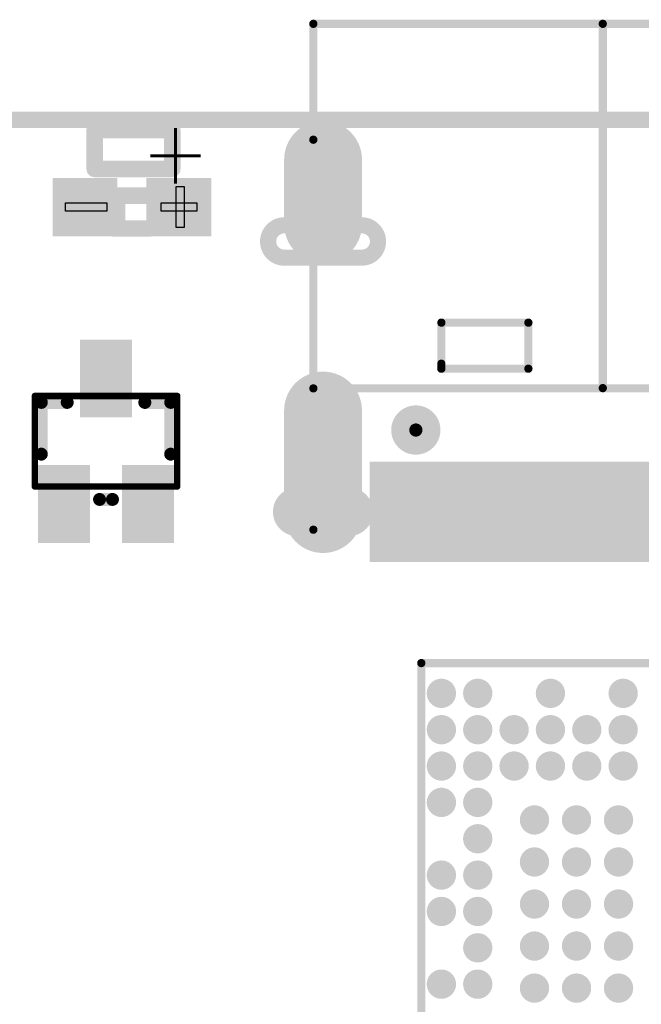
# Model space of a CAD drawing. Header units: millimetres. Extents: x 101.3 to 167.1, y 74.7 to 106.4.
# Tile 3 of 6: x 118.9 to 128.5, y 91.2 to 106.4. Entities that reach past the tile are written whole.
import ezdxf

# ---------------------------------------------------------------- set-up
doc = ezdxf.new("R2010")
doc.units = ezdxf.units.MM
for name, color, linetype in [('BottomLayer', 5, 'Continuous'), ('BottomSolder', 6, 'Continuous'), ('KeepOutLayer', 6, 'Continuous'), ('Mechanical13', 56, 'Continuous'), ('Mechanical15', 56, 'Continuous'), ('PadHoleLayer', 156, 'Continuous'), ('TopLayer', 1, 'Continuous'), ('TopOverlay', 2, 'Continuous'), ('TopPaste', 8, 'Continuous'), ('TopSolder', 216, 'Continuous')]:
    doc.layers.add(name, color=color, linetype=linetype)
doc.styles.get("Standard").update_dxf_attribs({"font": 'txt', "bigfont": 'AllInOneBig.shx'})

# ---------------------------------------------------------------- blocks, each defined once
blk = doc.blocks.new('USB_TYPE_C_16PIN_A_5')
at = {"layer": 'BottomLayer', "const_width": 1}
for points in [[(-4.325, 2.507), (-4.325, 0.907)], [(4.325, 2.507), (4.325, 0.907)], [(-4.325, -1.972), (-4.325, -2.972)], [(4.325, -1.972), (4.325, -2.972)]]:
    blk.add_lwpolyline(points, dxfattribs=at)
at = {"layer": 'BottomLayer', "const_width": 0.5}
for points in [[(-4.575, 2.507, 1), (-4.075, 2.507, 1)], [(4.075, 2.507, 1), (4.575, 2.507, 1)], [(-4.575, 0.907, 1), (-4.075, 0.907, 1)], [(4.075, 0.907, 1), (4.575, 0.907, 1)], [(-4.575, -1.972, 1), (-4.075, -1.972, 1)], [(4.075, -1.972, 1), (4.575, -1.972, 1)], [(-4.575, -2.972, 1), (-4.075, -2.972, 1)], [(4.075, -2.972, 1), (4.575, -2.972, 1)]]:
    blk.add_lwpolyline(points, format="xyb", close=True, dxfattribs=at)
at = {"layer": 'BottomSolder', "const_width": 1.203}
for points in [[(-4.325, 2.507), (-4.325, 0.907)], [(4.325, 2.507), (4.325, 0.907)], [(-4.325, -1.972), (-4.325, -2.972)], [(4.325, -1.972), (4.325, -2.972)]]:
    blk.add_lwpolyline(points, dxfattribs=at)
at = {"layer": 'BottomSolder'}
for points, const_width in [([(-4.626, 2.507, 1), (-4.024, 2.507, 1)], 0.602), ([(4.024, 2.507, 1), (4.626, 2.507, 1)], 0.602), ([(-4.626, 0.907, 1), (-4.024, 0.907, 1)], 0.602), ([(4.024, 0.907, 1), (4.626, 0.907, 1)], 0.602), ([(-2.941, 1.208, 1), (-2.839, 1.208, 1)], 0.102), ([(2.839, 1.208, 1), (2.941, 1.208, 1)], 0.102), ([(-4.626, -1.972, 1), (-4.024, -1.972, 1)], 0.602), ([(4.024, -1.972, 1), (4.626, -1.972, 1)], 0.602), ([(-4.626, -2.972, 1), (-4.024, -2.972, 1)], 0.602), ([(4.024, -2.972, 1), (4.626, -2.972, 1)], 0.602)]:
    blk.add_lwpolyline(points, format="xyb", close=True, dxfattribs=dict(at, const_width=const_width))
at = {"layer": 'PadHoleLayer'}
for points, const_width in [([(-3.925, 2.722, -1), (-3.925, 2.222), (-4.725, 2.222, -1), (-4.725, 2.722)], 0.25), ([(4.725, 2.722, -1), (4.725, 2.222), (3.925, 2.222, -1), (3.925, 2.722)], 0.25), ([(-4.45, 1.707, 1), (-4.2, 1.707, 1)], 0.25), ([(4.2, 1.707, 1), (4.45, 1.707, 1)], 0.25), ([(-3.08, 1.208, 1), (-2.699, 1.208, 1)], 0.381), ([(2.7, 1.208, 1), (3.081, 1.208, 1)], 0.381), ([(-3.725, -1.457, -1), (-3.725, -1.957), (-4.925, -1.957, -1), (-4.925, -1.457)], 0.25), ([(4.925, -1.457, -1), (4.925, -1.957), (3.725, -1.957, -1), (3.725, -1.457)], 0.25), ([(-4.45, -2.472, 1), (-4.2, -2.472, 1)], 0.25), ([(4.2, -2.472, 1), (4.45, -2.472, 1)], 0.25)]:
    blk.add_lwpolyline(points, format="xyb", close=True, dxfattribs=dict(at, const_width=const_width))
at = {"layer": 'TopLayer', "const_width": 1}
for points in [[(-4.325, 2.507), (-4.325, 0.907)], [(4.325, 2.507), (4.325, 0.907)], [(-4.325, -1.972), (-4.325, -2.972)], [(4.325, -1.972), (4.325, -2.972)]]:
    blk.add_lwpolyline(points, dxfattribs=at)
at = {"layer": 'TopLayer', "const_width": 0.5}
for points in [[(-4.575, 2.507, 1), (-4.075, 2.507, 1)], [(4.075, 2.507, 1), (4.575, 2.507, 1)], [(-4.575, 0.907, 1), (-4.075, 0.907, 1)], [(4.075, 0.907, 1), (4.575, 0.907, 1)], [(-4.575, -1.972, 1), (-4.075, -1.972, 1)], [(4.075, -1.972, 1), (4.575, -1.972, 1)], [(-4.575, -2.972, 1), (-4.075, -2.972, 1)], [(4.075, -2.972, 1), (4.575, -2.972, 1)]]:
    blk.add_lwpolyline(points, format="xyb", close=True, dxfattribs=at)
at = {"layer": 'TopLayer'}
for points in [[(-2.9, 3.147), (-3.5, 3.147), (-2.9, 1.797), (-3.5, 1.797)], [(-2.1, 3.147), (-2.7, 3.147), (-2.1, 1.797), (-2.7, 1.797)], [(-1.9, 1.797), (-1.6, 1.797), (-1.9, 3.147), (-1.6, 3.147)], [(-1.4, 1.797), (-1.1, 1.797), (-1.4, 3.147), (-1.1, 3.147)], [(-0.9, 1.797), (-0.6, 1.797), (-0.9, 3.147), (-0.6, 3.147)], [(-0.1, 3.147), (-0.4, 3.147), (-0.1, 1.797), (-0.4, 1.797)], [(0.4, 3.147), (0.1, 3.147), (0.4, 1.797), (0.1, 1.797)], [(0.9, 3.147), (0.6, 3.147), (0.9, 1.797), (0.6, 1.797)], [(1.4, 3.147), (1.1, 3.147), (1.4, 1.797), (1.1, 1.797)], [(1.9, 3.147), (1.6, 3.147), (1.9, 1.797), (1.6, 1.797)], [(2.1, 1.797), (2.7, 1.797), (2.1, 3.147), (2.7, 3.147)], [(2.9, 1.797), (3.5, 1.797), (2.9, 3.147), (3.5, 3.147)]]:
    blk.add_solid(points, dxfattribs=at)
at = {"layer": 'TopOverlay', "const_width": 0.127}
for points in [[(-4.475, 2.749), (-4.475, -3.28)], [(4.475, 2.749), (4.475, -3.28)], [(4.475, 0.564), (-4.475, 0.564)], [(0, 0.56), (0, -5.072)], [(-2.496, 0.26), (-2.496, 0.183)], [(-1.15, 0.26), (-2.496, 0.26)], [(-1.15, 0.26), (-1.15, -0.452)], [(2.496, 0.26), (1.15, 0.26)], [(1.15, 0.26), (1.15, -0.452)], [(2.496, 0.26), (2.496, 0.183)], [(-2.496, 0.234), (-2.496, -0.452)], [(2.496, 0.234), (2.496, -0.452)], [(-1.15, -0.452), (-2.496, -0.452)], [(2.496, -0.452), (1.15, -0.452)], [(-4.475, -3.28), (-4.475, -5.072)], [(4.475, -3.28), (4.475, -5.072)], [(4.475, -5.072), (-4.475, -5.072)]]:
    blk.add_lwpolyline(points, dxfattribs=at)
at = {"layer": 'TopOverlay', "const_width": 0.0635}
for points in [[(-4.507, 2.749, 1), (-4.443, 2.749, 1)], [(4.443, 2.749, 1), (4.507, 2.749, 1)], [(-4.507, 0.564, 1), (-4.443, 0.564, 1)], [(-0.032, 0.56, 1), (0.032, 0.56, 1)], [(4.443, 0.564, 1), (4.507, 0.564, 1)], [(-2.528, 0.26, 1), (-2.464, 0.26, 1)], [(-2.528, 0.26, 1), (-2.464, 0.26, 1)], [(-1.182, 0.26, 1), (-1.118, 0.26, 1)], [(-1.182, 0.26, 1), (-1.118, 0.26, 1)], [(1.118, 0.26, 1), (1.182, 0.26, 1)], [(1.118, 0.26, 1), (1.182, 0.26, 1)], [(2.464, 0.26, 1), (2.528, 0.26, 1)], [(2.464, 0.26, 1), (2.528, 0.26, 1)], [(-2.528, 0.234, 1), (-2.464, 0.234, 1)], [(-2.528, 0.183, 1), (-2.464, 0.183, 1)], [(2.464, 0.234, 1), (2.528, 0.234, 1)], [(2.464, 0.183, 1), (2.528, 0.183, 1)], [(-2.528, -0.452, 1), (-2.464, -0.452, 1)], [(-2.528, -0.452, 1), (-2.464, -0.452, 1)], [(-1.182, -0.452, 1), (-1.118, -0.452, 1)], [(-1.182, -0.452, 1), (-1.118, -0.452, 1)], [(1.118, -0.452, 1), (1.182, -0.452, 1)], [(1.118, -0.452, 1), (1.182, -0.452, 1)], [(2.464, -0.452, 1), (2.528, -0.452, 1)], [(2.464, -0.452, 1), (2.528, -0.452, 1)], [(-4.507, -3.28, 1), (-4.443, -3.28, 1)], [(-4.507, -3.28, 1), (-4.443, -3.28, 1)], [(4.443, -3.28, 1), (4.507, -3.28, 1)], [(4.443, -3.28, 1), (4.507, -3.28, 1)], [(-4.507, -5.072, 1), (-4.443, -5.072, 1)], [(-4.507, -5.072, 1), (-4.443, -5.072, 1)], [(-0.032, -5.072, 1), (0.032, -5.072, 1)], [(4.443, -5.072, 1), (4.507, -5.072, 1)], [(4.443, -5.072, 1), (4.507, -5.072, 1)]]:
    blk.add_lwpolyline(points, format="xyb", close=True, dxfattribs=at)
at = {"layer": 'TopPaste'}
for points in [[(-2.9, 3.147), (-3.5, 3.147), (-2.9, 1.797), (-3.5, 1.797)], [(-2.1, 3.147), (-2.7, 3.147), (-2.1, 1.797), (-2.7, 1.797)], [(-1.9, 1.797), (-1.6, 1.797), (-1.9, 3.147), (-1.6, 3.147)], [(-1.4, 1.797), (-1.1, 1.797), (-1.4, 3.147), (-1.1, 3.147)], [(-0.9, 1.797), (-0.6, 1.797), (-0.9, 3.147), (-0.6, 3.147)], [(-0.1, 3.147), (-0.4, 3.147), (-0.1, 1.797), (-0.4, 1.797)], [(0.4, 3.147), (0.1, 3.147), (0.4, 1.797), (0.1, 1.797)], [(0.9, 3.147), (0.6, 3.147), (0.9, 1.797), (0.6, 1.797)], [(1.4, 3.147), (1.1, 3.147), (1.4, 1.797), (1.1, 1.797)], [(1.9, 3.147), (1.6, 3.147), (1.9, 1.797), (1.6, 1.797)], [(2.1, 1.797), (2.7, 1.797), (2.1, 3.147), (2.7, 3.147)], [(2.9, 1.797), (3.5, 1.797), (2.9, 3.147), (3.5, 3.147)]]:
    blk.add_solid(points, dxfattribs=at)
at = {"layer": 'TopSolder', "const_width": 1.203}
for points in [[(-4.325, 2.507), (-4.325, 0.907)], [(4.325, 2.507), (4.325, 0.907)], [(-4.325, -1.972), (-4.325, -2.972)], [(4.325, -1.972), (4.325, -2.972)]]:
    blk.add_lwpolyline(points, dxfattribs=at)
at = {"layer": 'TopSolder'}
for points, const_width in [([(-4.626, 2.507, 1), (-4.024, 2.507, 1)], 0.602), ([(4.024, 2.507, 1), (4.626, 2.507, 1)], 0.602), ([(-4.626, 0.907, 1), (-4.024, 0.907, 1)], 0.602), ([(4.024, 0.907, 1), (4.626, 0.907, 1)], 0.602), ([(-2.941, 1.208, 1), (-2.839, 1.208, 1)], 0.102), ([(2.839, 1.208, 1), (2.941, 1.208, 1)], 0.102), ([(-4.626, -1.972, 1), (-4.024, -1.972, 1)], 0.602), ([(4.024, -1.972, 1), (4.626, -1.972, 1)], 0.602), ([(-4.626, -2.972, 1), (-4.024, -2.972, 1)], 0.602), ([(4.024, -2.972, 1), (4.626, -2.972, 1)], 0.602)]:
    blk.add_lwpolyline(points, format="xyb", close=True, dxfattribs=dict(at, const_width=const_width))
for points in [[(-2.798, 3.249), (-3.602, 3.249), (-2.798, 1.696), (-3.602, 1.696)], [(-1.998, 3.249), (-2.802, 3.249), (-1.998, 1.696), (-2.802, 1.696)], [(-2.002, 1.696), (-1.498, 1.696), (-2.002, 3.249), (-1.498, 3.249)], [(-1.502, 1.696), (-0.998, 1.696), (-1.502, 3.249), (-0.998, 3.249)], [(-1.002, 1.696), (-0.498, 1.696), (-1.002, 3.249), (-0.498, 3.249)], [(0.002, 3.249), (-0.502, 3.249), (0.002, 1.696), (-0.502, 1.696)], [(0.502, 3.249), (-0.002, 3.249), (0.502, 1.696), (-0.002, 1.696)], [(1.002, 3.249), (0.498, 3.249), (1.002, 1.696), (0.498, 1.696)], [(1.502, 3.249), (0.998, 3.249), (1.502, 1.696), (0.998, 1.696)], [(2.002, 3.249), (1.498, 3.249), (2.002, 1.696), (1.498, 1.696)], [(1.998, 1.696), (2.802, 1.696), (1.998, 3.249), (2.802, 3.249)], [(2.798, 1.696), (3.602, 1.696), (2.798, 3.249), (3.602, 3.249)]]:
    blk.add_solid(points, dxfattribs=at)
blk = doc.blocks.new('LED_0602_SMD_____AK_11')
at = {"layer": 'Mechanical15'}
for p, q in [((-0.81, 0.318), (-0.683, 0.318)), ((-0.81, -0.318), (-0.81, 0.318)), ((-0.683, 0.318), (-0.683, -0.318)), ((-1.004, -0.064), (-1.004, 0.063)), ((-1.004, 0.063), (-0.454, 0.063)), ((-0.454, 0.063), (-0.454, -0.064)), ((0.39, -0.064), (0.39, 0.063)), ((0.39, 0.063), (1.025, 0.063)), ((1.025, 0.063), (1.025, -0.064)), ((-0.454, -0.064), (-1.004, -0.064)), ((1.025, -0.064), (0.39, -0.064)), ((-0.683, -0.318), (-0.81, -0.318))]:
    blk.add_line(p, q, dxfattribs=at)
at = {"layer": 'TopLayer'}
for points in [[(-0.325, 0.35), (-1.125, 0.35), (-0.325, -0.35), (-1.125, -0.35)], [(1.125, 0.35), (0.325, 0.35), (1.125, -0.35), (0.325, -0.35)]]:
    blk.add_solid(points, dxfattribs=at)
at = {"layer": 'TopOverlay', "const_width": 0.254}
for points in [[(0.068, 0.331), (-0.275, 0.331)], [(0.275, 0.331), (0.068, 0.331)], [(0.229, 0.204), (0.229, -0.05)], [(0.275, -0.177), (-0.275, -0.177)], [(0.575, -0.589), (-0.625, -0.589)], [(-0.625, -0.589), (-0.625, -1.189)], [(0.575, -0.589), (0.575, -1.189)], [(0.575, -1.189), (-0.625, -1.189)]]:
    blk.add_lwpolyline(points, dxfattribs=at)
at = {"layer": 'TopOverlay', "const_width": 0.127}
for points in [[(-0.338, 0.331, 1), (-0.211, 0.331, 1)], [(0.004, 0.331, 1), (0.131, 0.331, 1)], [(0.004, 0.331, 1), (0.131, 0.331, 1)], [(0.212, 0.331, 1), (0.339, 0.331, 1)], [(0.166, 0.204, 1), (0.293, 0.204, 1)], [(0.166, -0.05, 1), (0.293, -0.05, 1)], [(-0.338, -0.177, 1), (-0.211, -0.177, 1)], [(0.212, -0.177, 1), (0.339, -0.177, 1)], [(-0.688, -0.589, 1), (-0.561, -0.589, 1)], [(-0.688, -0.589, 1), (-0.561, -0.589, 1)], [(0.512, -0.589, 1), (0.639, -0.589, 1)], [(0.512, -0.589, 1), (0.639, -0.589, 1)], [(-0.688, -1.189, 1), (-0.561, -1.189, 1)], [(-0.688, -1.189, 1), (-0.561, -1.189, 1)], [(0.512, -1.189, 1), (0.639, -1.189, 1)], [(0.512, -1.189, 1), (0.639, -1.189, 1)]]:
    blk.add_lwpolyline(points, format="xyb", close=True, dxfattribs=at)
at = {"layer": 'TopPaste'}
for points in [[(-0.325, 0.35), (-1.125, 0.35), (-0.325, -0.35), (-1.125, -0.35)], [(1.125, 0.35), (0.325, 0.35), (1.125, -0.35), (0.325, -0.35)]]:
    blk.add_solid(points, dxfattribs=at)
at = {"layer": 'TopSolder'}
for points in [[(-0.223, 0.452), (-1.227, 0.452), (-0.223, -0.452), (-1.227, -0.452)], [(1.227, 0.452), (0.223, 0.452), (1.227, -0.452), (0.223, -0.452)]]:
    blk.add_solid(points, dxfattribs=at)
at = {"layer": 'TopOverlay'}
blk.add_text('+', height=1, dxfattribs=at).set_placement((-1.23, -1.22))
blk = doc.blocks.new('SOT_323_SC_70__12')
at = {"layer": 'Mechanical13', "const_width": 0.1}
for points in [[(-0.7, -1.1), (-0.7, 1.1)], [(0.7, 1.1), (-0.7, 1.1)], [(0.7, -1.1), (0.7, 1.1)], [(0.7, -1.1), (-0.7, -1.1)]]:
    blk.add_lwpolyline(points, dxfattribs=at)
at = {"layer": 'Mechanical13', "const_width": 0.05}
for points in [[(-0.725, 1.1, 1), (-0.675, 1.1, 1)], [(-0.725, 1.1, 1), (-0.675, 1.1, 1)], [(0.675, 1.1, 1), (0.725, 1.1, 1)], [(0.675, 1.1, 1), (0.725, 1.1, 1)], [(-0.725, -1.1, 1), (-0.675, -1.1, 1)], [(-0.725, -1.1, 1), (-0.675, -1.1, 1)], [(0.675, -1.1, 1), (0.725, -1.1, 1)], [(0.675, -1.1, 1), (0.725, -1.1, 1)]]:
    blk.add_lwpolyline(points, format="xyb", close=True, dxfattribs=at)
at = {"layer": 'TopLayer'}
for points in [[(1.47, 0.35), (1.47, 0.95), (0.47, 0.35), (0.47, 0.95)], [(-0.47, -0.3), (-0.47, 0.3), (-1.47, -0.3), (-1.47, 0.3)], [(1.47, -0.95), (1.47, -0.35), (0.47, -0.95), (0.47, -0.35)]]:
    blk.add_solid(points, dxfattribs=at)
at = {"layer": 'TopOverlay', "const_width": 0.2}
for points in [[(0.2, 1), (-0.6, 1)], [(-0.6, 0.6), (-0.6, 1)], [(0.9, -0.1), (0.9, 0.1)], [(-0.6, -1), (-0.6, -0.6)], [(0.2, -1), (-0.6, -1)]]:
    blk.add_lwpolyline(points, dxfattribs=at)
at = {"layer": 'TopOverlay', "const_width": 0.1}
for points in [[(-0.65, 1, 1), (-0.55, 1, 1)], [(-0.65, 1, 1), (-0.55, 1, 1)], [(0.15, 1, 1), (0.25, 1, 1)], [(-0.65, 0.6, 1), (-0.55, 0.6, 1)], [(0.85, 0.1, 1), (0.95, 0.1, 1)], [(0.85, -0.1, 1), (0.95, -0.1, 1)], [(-0.65, -0.6, 1), (-0.55, -0.6, 1)], [(-0.65, -1, 1), (-0.55, -1, 1)], [(-0.65, -1, 1), (-0.55, -1, 1)], [(0.15, -1, 1), (0.25, -1, 1)]]:
    blk.add_lwpolyline(points, format="xyb", close=True, dxfattribs=at)
at = {"layer": 'TopPaste'}
for points in [[(1.47, 0.35), (1.47, 0.95), (0.47, 0.35), (0.47, 0.95)], [(-0.47, -0.3), (-0.47, 0.3), (-1.47, -0.3), (-1.47, 0.3)], [(1.47, -0.95), (1.47, -0.35), (0.47, -0.95), (0.47, -0.35)]]:
    blk.add_solid(points, dxfattribs=at)
at = {"layer": 'TopSolder'}
for points in [[(1.572, 0.248), (1.572, 1.052), (0.368, 0.248), (0.368, 1.052)], [(-0.368, -0.402), (-0.368, 0.402), (-1.572, -0.402), (-1.572, 0.402)], [(1.572, -1.052), (1.572, -0.248), (0.368, -1.052), (0.368, -0.248)]]:
    blk.add_solid(points, dxfattribs=at)
blk = doc.blocks.new('BGA333_13R3X11R3X1R25_13')
at = {"layer": 'TopLayer', "const_width": 0.125}
for points in [[(-6.244, -2.529, 1), (-6.12, -2.529, 1)], [(-5.682, -2.529, 1), (-5.558, -2.529, 1)], [(-5.12, -2.529, 1), (-4.996, -2.529, 1)], [(-4.287, -2.6, 1), (-4.163, -2.6, 1)], [(-3.637, -2.6, 1), (-3.513, -2.6, 1)], [(-2.987, -2.6, 1), (-2.863, -2.6, 1)], [(-2.337, -2.6, 1), (-2.213, -2.6, 1)], [(-1.687, -2.6, 1), (-1.563, -2.6, 1)], [(-5.682, -3.091, 1), (-5.558, -3.091, 1)], [(-5.12, -3.091, 1), (-4.996, -3.091, 1)], [(-4.287, -3.25, 1), (-4.163, -3.25, 1)], [(-3.637, -3.25, 1), (-3.513, -3.25, 1)], [(-2.987, -3.25, 1), (-2.863, -3.25, 1)], [(-2.337, -3.25, 1), (-2.213, -3.25, 1)], [(-1.687, -3.25, 1), (-1.563, -3.25, 1)], [(-6.244, -3.653, 1), (-6.12, -3.653, 1)], [(-5.682, -3.653, 1), (-5.558, -3.653, 1)], [(-5.12, -3.653, 1), (-4.996, -3.653, 1)], [(-4.287, -3.9, 1), (-4.163, -3.9, 1)], [(-3.637, -3.9, 1), (-3.513, -3.9, 1)], [(-2.987, -3.9, 1), (-2.863, -3.9, 1)], [(-2.337, -3.9, 1), (-2.213, -3.9, 1)], [(-1.687, -3.9, 1), (-1.563, -3.9, 1)], [(-5.682, -4.215, 1), (-5.558, -4.215, 1)], [(-5.12, -4.215, 1), (-4.996, -4.215, 1)], [(-6.244, -4.777, 1), (-6.12, -4.777, 1)], [(-5.682, -4.777, 1), (-5.558, -4.777, 1)], [(-5.12, -4.777, 1), (-4.996, -4.777, 1)], [(-4.558, -4.777, 1), (-4.434, -4.777, 1)], [(-3.996, -4.777, 1), (-3.872, -4.777, 1)], [(-3.434, -4.777, 1), (-3.31, -4.777, 1)], [(-2.872, -4.777, 1), (-2.748, -4.777, 1)], [(-2.31, -4.777, 1), (-2.186, -4.777, 1)], [(-1.748, -4.777, 1), (-1.624, -4.777, 1)], [(-6.244, -5.339, 1), (-6.12, -5.339, 1)], [(-5.682, -5.339, 1), (-5.558, -5.339, 1)], [(-5.12, -5.339, 1), (-4.996, -5.339, 1)], [(-4.558, -5.339, 1), (-4.434, -5.339, 1)], [(-3.434, -5.339, 1), (-3.31, -5.339, 1)], [(-2.872, -5.339, 1), (-2.748, -5.339, 1)], [(-1.748, -5.339, 1), (-1.624, -5.339, 1)]]:
    blk.add_lwpolyline(points, format="xyb", close=True, dxfattribs=at)
at = {"layer": 'TopOverlay', "const_width": 0.127}
for points in [[(-6.65, -5.65), (-6.65, 5.65)], [(6.65, -5.65), (-6.65, -5.65)]]:
    blk.add_lwpolyline(points, dxfattribs=at)
at = {"layer": 'TopOverlay', "const_width": 0.0635}
blk.add_lwpolyline([(-6.682, -5.65, 1), (-6.618, -5.65, 1)], format="xyb", close=True, dxfattribs=at)
blk.add_lwpolyline([(-6.682, -5.65, 1), (-6.618, -5.65, 1)], format="xyb", close=True, dxfattribs=at)
at = {"layer": 'TopPaste', "const_width": 0.125}
for points in [[(-6.244, -2.529, 1), (-6.12, -2.529, 1)], [(-5.682, -2.529, 1), (-5.558, -2.529, 1)], [(-5.12, -2.529, 1), (-4.996, -2.529, 1)], [(-4.287, -2.6, 1), (-4.163, -2.6, 1)], [(-3.637, -2.6, 1), (-3.513, -2.6, 1)], [(-2.987, -2.6, 1), (-2.863, -2.6, 1)], [(-2.337, -2.6, 1), (-2.213, -2.6, 1)], [(-1.687, -2.6, 1), (-1.563, -2.6, 1)], [(-5.682, -3.091, 1), (-5.558, -3.091, 1)], [(-5.12, -3.091, 1), (-4.996, -3.091, 1)], [(-4.287, -3.25, 1), (-4.163, -3.25, 1)], [(-3.637, -3.25, 1), (-3.513, -3.25, 1)], [(-2.987, -3.25, 1), (-2.863, -3.25, 1)], [(-2.337, -3.25, 1), (-2.213, -3.25, 1)], [(-1.687, -3.25, 1), (-1.563, -3.25, 1)], [(-6.244, -3.653, 1), (-6.12, -3.653, 1)], [(-5.682, -3.653, 1), (-5.558, -3.653, 1)], [(-5.12, -3.653, 1), (-4.996, -3.653, 1)], [(-4.287, -3.9, 1), (-4.163, -3.9, 1)], [(-3.637, -3.9, 1), (-3.513, -3.9, 1)], [(-2.987, -3.9, 1), (-2.863, -3.9, 1)], [(-2.337, -3.9, 1), (-2.213, -3.9, 1)], [(-1.687, -3.9, 1), (-1.563, -3.9, 1)], [(-5.682, -4.215, 1), (-5.558, -4.215, 1)], [(-5.12, -4.215, 1), (-4.996, -4.215, 1)], [(-6.244, -4.777, 1), (-6.12, -4.777, 1)], [(-5.682, -4.777, 1), (-5.558, -4.777, 1)], [(-5.12, -4.777, 1), (-4.996, -4.777, 1)], [(-4.558, -4.777, 1), (-4.434, -4.777, 1)], [(-3.996, -4.777, 1), (-3.872, -4.777, 1)], [(-3.434, -4.777, 1), (-3.31, -4.777, 1)], [(-2.872, -4.777, 1), (-2.748, -4.777, 1)], [(-2.31, -4.777, 1), (-2.186, -4.777, 1)], [(-1.748, -4.777, 1), (-1.624, -4.777, 1)], [(-6.244, -5.339, 1), (-6.12, -5.339, 1)], [(-5.682, -5.339, 1), (-5.558, -5.339, 1)], [(-5.12, -5.339, 1), (-4.996, -5.339, 1)], [(-4.558, -5.339, 1), (-4.434, -5.339, 1)], [(-3.434, -5.339, 1), (-3.31, -5.339, 1)], [(-2.872, -5.339, 1), (-2.748, -5.339, 1)], [(-1.748, -5.339, 1), (-1.624, -5.339, 1)]]:
    blk.add_lwpolyline(points, format="xyb", close=True, dxfattribs=at)
at = {"layer": 'TopSolder', "const_width": 0.227}
for points in [[(-6.295, -2.529, 1), (-6.069, -2.529, 1)], [(-5.733, -2.529, 1), (-5.507, -2.529, 1)], [(-5.171, -2.529, 1), (-4.945, -2.529, 1)], [(-4.338, -2.6, 1), (-4.112, -2.6, 1)], [(-3.688, -2.6, 1), (-3.462, -2.6, 1)], [(-3.038, -2.6, 1), (-2.812, -2.6, 1)], [(-2.388, -2.6, 1), (-2.162, -2.6, 1)], [(-1.738, -2.6, 1), (-1.512, -2.6, 1)], [(-5.733, -3.091, 1), (-5.507, -3.091, 1)], [(-5.171, -3.091, 1), (-4.945, -3.091, 1)], [(-4.338, -3.25, 1), (-4.112, -3.25, 1)], [(-3.688, -3.25, 1), (-3.462, -3.25, 1)], [(-3.038, -3.25, 1), (-2.812, -3.25, 1)], [(-2.388, -3.25, 1), (-2.162, -3.25, 1)], [(-1.738, -3.25, 1), (-1.512, -3.25, 1)], [(-6.295, -3.653, 1), (-6.069, -3.653, 1)], [(-5.733, -3.653, 1), (-5.507, -3.653, 1)], [(-5.171, -3.653, 1), (-4.945, -3.653, 1)], [(-4.338, -3.9, 1), (-4.112, -3.9, 1)], [(-3.688, -3.9, 1), (-3.462, -3.9, 1)], [(-3.038, -3.9, 1), (-2.812, -3.9, 1)], [(-2.388, -3.9, 1), (-2.162, -3.9, 1)], [(-1.738, -3.9, 1), (-1.512, -3.9, 1)], [(-5.733, -4.215, 1), (-5.507, -4.215, 1)], [(-5.171, -4.215, 1), (-4.945, -4.215, 1)], [(-6.295, -4.777, 1), (-6.069, -4.777, 1)], [(-5.733, -4.777, 1), (-5.507, -4.777, 1)], [(-5.171, -4.777, 1), (-4.945, -4.777, 1)], [(-4.609, -4.777, 1), (-4.383, -4.777, 1)], [(-4.047, -4.777, 1), (-3.821, -4.777, 1)], [(-3.485, -4.777, 1), (-3.259, -4.777, 1)], [(-2.923, -4.777, 1), (-2.697, -4.777, 1)], [(-2.361, -4.777, 1), (-2.135, -4.777, 1)], [(-1.799, -4.777, 1), (-1.573, -4.777, 1)], [(-6.295, -5.339, 1), (-6.069, -5.339, 1)], [(-5.733, -5.339, 1), (-5.507, -5.339, 1)], [(-5.171, -5.339, 1), (-4.945, -5.339, 1)], [(-4.609, -5.339, 1), (-4.383, -5.339, 1)], [(-3.485, -5.339, 1), (-3.259, -5.339, 1)], [(-2.923, -5.339, 1), (-2.697, -5.339, 1)], [(-1.799, -5.339, 1), (-1.573, -5.339, 1)]]:
    blk.add_lwpolyline(points, format="xyb", close=True, dxfattribs=at)

msp = doc.modelspace()

# ---------------------------------------------------------------- linework, layer by layer
at = {"layer": 'KeepOutLayer', "const_width": 0.254}
msp.add_lwpolyline([(105.434, 104.831), (163.434, 104.831)], dxfattribs=at)

# ---------------------------------------------------------------- block references
for name, p, rotation in [('USB_TYPE_C_16PIN_A_5', (127.941, 101.243), 180), ('LED_0602_SMD_____AK_11', (120.66, 103.482), 180), ('SOT_323_SC_70__12', (120.26, 99.862), 270), ('BGA333_13R3X11R3X1R25_13', (130.785, 89.782), 270)]:
    msp.add_blockref(name, p, dxfattribs=dict(rotation=rotation))

doc.saveas('drawing.dxf')
